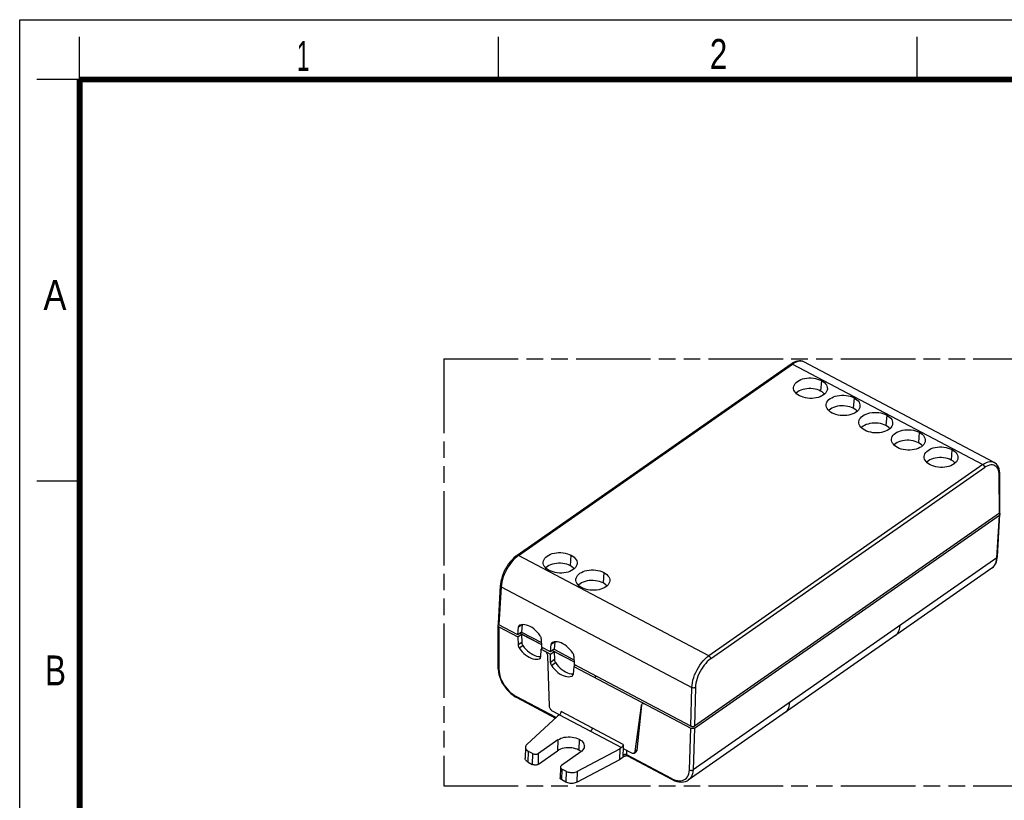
# Model space of a CAD drawing. Header units: millimetres. Extents: x 0 to 210, y 0 to 297.
# Tile 5 of 6: x 0 to 115, y 206 to 297. Entities that reach past the tile are written whole.
import ezdxf

# ---------------------------------------------------------------- set-up
doc = ezdxf.new("R2010")
doc.units = ezdxf.units.MM
doc.header["$LTSCALE"] = 19.36
doc.linetypes.add('PHANTOM', pattern=[0.8, 0.45, -0.05, 0.1, -0.05, 0.1, -0.05])
doc.layers.get('0').update_dxf_attribs({"linetype": 'CONTINUOUS'})
doc.layers.add('DEFAULT_3', color=7, linetype='PHANTOM')
doc.styles.add('TEXTSTYLE_2', font='txt', dxfattribs={"width": 0.75})

msp = doc.modelspace()

# ---------------------------------------------------------------- linework, layer by layer
at = {"color": 2, "linetype": 'Continuous'}
for p, q in [((0, 0), (0, 297)), ((0, 297), (210, 297)), ((7, 290), (7, 295)), ((56, 290), (56, 295)), ((105, 290), (105, 295)), ((7, 290), (2, 290)), ((7, 243), (2, 243))]:
    msp.add_line(p, q, dxfattribs=at)
at = {"color": 7, "linetype": 'Continuous'}
for p, q in [((114.00407, 245.19455), (91.74029, 256.9607)), ((90.23849, 256.699), (58.18279, 234.3191)), ((90.37867, 256.79086), (90.2383, 256.69887)), ((114.68019, 239.3637), (114.66918, 243.78286)), ((78.92946, 214.10642), (114.60804, 239.01566)), ((114.60943, 239.24777), (78.94661, 214.34953)), ((114.38338, 234.13855), (114.6786, 239.12478)), ((114.66716, 239.18161), (114.67773, 239.14662)), ((114.67773, 239.14662), (114.6786, 239.12478)), ((58.18298, 234.31923), (58.18279, 234.3191)), ((114.37054, 233.99461), (114.38338, 234.13879)), ((113.72146, 232.81095), (78.21788, 208.02389)), ((56.21863, 230.78122), (55.95645, 226.35305)), ((55.9416, 226.10195), (55.95399, 221.12586)), ((56.02784, 226.22865), (56.01235, 226.21784)), ((56.04804, 225.96169), (58.26556, 224.78975)), ((58.27622, 225.03629), (56.0627, 226.20611)), ((58.27622, 225.03629), (58.36187, 225.9439)), ((58.78986, 226.21311), (58.71979, 225.34598)), ((58.26556, 224.78975), (58.71701, 225.10494)), ((58.26556, 224.78975), (58.29953, 223.83065)), ((58.71979, 225.34598), (58.27622, 225.03629)), ((58.52997, 225.21345), (61.02761, 223.89348)), ((58.71701, 225.10494), (58.73765, 224.13652)), ((58.71701, 225.10494), (61.02768, 223.88377)), ((58.71979, 225.34598), (61.02587, 224.12724)), ((61.21686, 223.4822), (61.01128, 223.33867)), ((61.0228, 224.53763), (61.02995, 223.58098)), ((62.09573, 223.01772), (61.02995, 223.58098)), ((62.09573, 223.01772), (62.18138, 223.92533)), ((62.60937, 224.19454), (62.53931, 223.32741)), ((60.8785, 222.46588), (60.95321, 222.47147)), ((60.94278, 222.3783), (60.95041, 222.42969)), ((60.95041, 222.42969), (61.01128, 223.33867)), ((61.01128, 223.33867), (62.08507, 222.77118)), ((61.98133, 216.65469), (61.79034, 222.54854)), ((62.08507, 222.77118), (62.53653, 223.08637)), ((62.08571, 221.7888), (62.08507, 222.77118)), ((62.53931, 223.32741), (62.09573, 223.01772)), ((62.34949, 223.19488), (64.84713, 221.87491)), ((62.53653, 223.08637), (62.55717, 222.11795)), ((62.53653, 223.08637), (64.8472, 221.8652)), ((62.53931, 223.32741), (64.84538, 222.10868)), ((64.84232, 222.51906), (64.84946, 221.56241)), ((64.8308, 221.3201), (64.73659, 220.38784)), ((65.03638, 221.46363), (64.8308, 221.3201)), ((64.8308, 221.3201), (78.50687, 214.09246)), ((78.52402, 214.33557), (64.84946, 221.56241)), ((55.95399, 221.12599), (55.96017, 220.95243)), ((64.69802, 220.44731), (64.74294, 220.45067)), ((64.72752, 220.33612), (64.73659, 220.38784)), ((57.97517, 217.77641), (58.14603, 217.67943)), ((58.14592, 217.67949), (62.68455, 215.28088)), ((71.98556, 211.36758), (72.72851, 216.76784)), ((72.74136, 216.77681), (72.19506, 211.51384)), ((72.72851, 216.76784), (72.74568, 216.83624)), ((62.93571, 215.514), (59.33391, 212.17077)), ((63.153, 215.65707), (62.3438, 216.08472)), ((63.16024, 215.67076), (62.93571, 215.514)), ((62.97015, 212.72693), (60.71288, 211.151)), ((70.61735, 212.20319), (70.59396, 211.72461)), ((59.17675, 211.85849), (59.14058, 210.58422)), ((60.00846, 211.12773), (59.53141, 211.37984)), ((60.6767, 209.87674), (62.93397, 211.45267)), ((65.64381, 211.31393), (63.38654, 209.73801)), ((65.23997, 209.04949), (70.19279, 211.67872)), ((65.56594, 211.4338), (65.39944, 211.53413)), ((65.68141, 211.34419), (65.56594, 211.4338)), ((70.19279, 211.67872), (70.15661, 210.40445)), ((70.41733, 211.83548), (70.19279, 211.67872)), ((70.59396, 211.72461), (71.58703, 211.19978)), ((71.01758, 210.85598), (70.97126, 210.85138)), ((71.08746, 210.84004), (76.31358, 208.0781)), ((71.8876, 211.19014), (72.10489, 211.34184)), ((59.49524, 210.10558), (59.97228, 209.85347)), ((70.15662, 210.40446), (65.20379, 207.77522)), ((70.65658, 210.75351), (70.15662, 210.40446)), ((63.26869, 209.55034), (63.23252, 208.27607)), ((63.44603, 209.31102), (63.92307, 209.0589)), ((63.88689, 207.78464), (63.40985, 208.03675))]:
    msp.add_line(p, q, dxfattribs=at)
at = {"color": 9, "linetype": 'Continuous'}
for p, q in [((58.36131, 234.31204), (90.417, 256.69194)), ((90.417, 256.69194), (112.65951, 244.93704)), ((93.78621, 254.77426), (93.7016, 253.54424)), ((97.60573, 252.75569), (97.52111, 251.52567)), ((101.42525, 250.73712), (101.34063, 249.5071)), ((105.24476, 248.71855), (105.16015, 247.48853)), ((109.06428, 246.69998), (108.97967, 245.46996)), ((112.65951, 244.93704), (80.60381, 222.55714)), ((80.82619, 222.20123), (112.882, 244.5812)), ((114.59843, 243.66522), (114.58673, 243.8979)), ((114.60943, 239.24777), (114.59843, 243.66522)), ((114.31292, 234.03111), (114.60804, 239.01566)), ((58.36131, 234.31204), (58.14676, 234.1483)), ((80.60381, 222.55714), (58.36131, 234.31204)), ((64.42158, 233.1022), (64.50619, 234.33222)), ((114.31292, 234.03111), (78.77511, 209.22015)), ((113.72146, 232.81095), (113.73871, 232.82322)), ((68.32571, 232.31365), (68.2411, 231.08363)), ((56.32478, 230.6326), (56.0627, 226.20611)), ((56.32478, 230.6326), (78.63803, 218.84031)), ((56.04804, 225.96169), (56.06043, 220.98731)), ((58.36187, 225.9439), (58.74159, 226.20901)), ((58.73765, 224.13652), (58.29953, 223.83065)), ((58.43065, 223.47847), (58.86476, 223.78155)), ((62.18138, 223.92533), (62.56111, 224.19044)), ((62.55717, 222.11795), (62.08571, 221.7888)), ((62.20681, 221.42963), (62.68428, 221.76298)), ((67.48303, 220.1706), (67.27745, 220.02707)), ((62.75168, 215.34319), (58.09251, 217.80551)), ((78.52402, 214.33557), (78.63803, 218.84031)), ((79.06062, 218.85415), (78.94661, 214.34953)), ((72.72851, 216.76784), (72.74136, 216.77681)), ((63.16024, 215.67076), (70.41733, 211.83548)), ((70.61735, 212.20319), (63.36026, 216.03847)), ((78.35252, 209.20621), (78.50687, 214.09246)), ((78.92946, 214.10642), (78.77511, 209.22015)), ((62.97015, 212.72693), (62.93397, 211.45267)), ((65.43561, 212.8084), (65.39944, 211.53413)), ((59.49524, 210.10558), (59.53141, 211.37984)), ((60.00846, 211.12773), (59.97228, 209.85347)), ((60.6767, 209.87674), (60.71288, 211.151)), ((70.61133, 210.94793), (70.62229, 211.70963)), ((71.03407, 210.96605), (71.04158, 211.48805)), ((76.2602, 208.20409), (71.03407, 210.96605)), ((71.06306, 210.86014), (71.08746, 210.84004)), ((72.19506, 211.51384), (71.98556, 211.36758)), ((63.40985, 208.03675), (63.44603, 209.31102)), ((63.92307, 209.0589), (63.88689, 207.78464)), ((65.20379, 207.77522), (65.23997, 209.04949)), ((76.2602, 208.20409), (76.49154, 208.09555))]:
    msp.add_line(p, q, dxfattribs=at)
at = {"color": 7, "linetype": 'Continuous', "const_width": 0.7}
for points in [[(7, 7), (7, 290)], [(7, 290), (203, 290)]]:
    msp.add_lwpolyline(points, dxfattribs=at)
at = {"color": 7, "linetype": 'Continuous'}
for points in [[(91.73976, 256.96113), (91.578, 257.02822), (91.39991, 257.06666), (91.21023, 257.07428), (91.01167, 257.05053), (90.80624, 256.99529), (90.59493, 256.90874), (90.37867, 256.79086)], [(90.53257, 253.89173), (90.53424, 253.97431), (90.56263, 254.12798), (90.62446, 254.27807), (90.7178, 254.42167), (90.84182, 254.55581), (90.99367, 254.67864), (91.17131, 254.78779), (91.37143, 254.88186), (91.59145, 254.95898), (91.82715, 255.01814), (92.07465, 255.05782), (92.33023, 255.07768), (92.59068, 255.07676), (92.85052, 255.05542), (93.10472, 255.01317), (93.34859, 254.95153), (93.57496, 254.87207), (93.78621, 254.77426)], [(93.78621, 254.77426), (93.97438, 254.66093), (94.13469, 254.53648), (94.26816, 254.39963), (94.37176, 254.25419), (94.44284, 254.1026), (94.48133, 253.94768), (94.48493, 253.77954)], [(91.23406, 252.99246), (91.04589, 253.10579), (90.88558, 253.23024), (90.75212, 253.36709), (90.64852, 253.51253), (90.57743, 253.66412), (90.53894, 253.81904), (90.53257, 253.89173)], [(93.7016, 253.54424), (93.49917, 253.63789), (93.28302, 253.71397), (93.05103, 253.7729), (92.80955, 253.81343), (92.56277, 253.83436), (92.3151, 253.83602), (92.07138, 253.81811), (91.83455, 253.7813), (91.60777, 253.72564), (91.39534, 253.65265), (91.20179, 253.56318), (91.02965, 253.45915), (90.88234, 253.34203), (90.83036, 253.28686)], [(94.48493, 253.77954), (94.45764, 253.63874), (94.39582, 253.48865), (94.30247, 253.34505), (94.17845, 253.21091), (94.02661, 253.08808), (93.84897, 252.97893), (93.64885, 252.88487), (93.42882, 252.80774), (93.19313, 252.74858), (92.94562, 252.7089), (92.69005, 252.68904), (92.42959, 252.68996), (92.16976, 252.7113), (91.91555, 252.75355), (91.67168, 252.81519), (91.44532, 252.89465), (91.23406, 252.99246)], [(94.156, 253.19275), (94.03728, 253.31498), (93.88279, 253.4352), (93.7016, 253.54424)], [(94.35209, 251.87316), (94.35376, 251.95574), (94.38215, 252.10941), (94.44397, 252.2595), (94.53732, 252.4031), (94.66134, 252.53724), (94.81319, 252.66007), (94.99082, 252.76922), (95.19094, 252.86329), (95.41097, 252.94041), (95.64667, 252.99957), (95.89417, 253.03925), (96.14974, 253.05911), (96.4102, 253.05819), (96.67003, 253.03685), (96.92424, 252.9946), (97.16811, 252.93296), (97.39448, 252.8535), (97.60573, 252.75569)], [(97.60573, 252.75569), (97.7939, 252.64236), (97.95421, 252.51791), (98.08768, 252.38106), (98.19127, 252.23562), (98.26236, 252.08403), (98.30085, 251.92911), (98.30445, 251.76097)], [(95.05358, 250.97389), (94.86541, 251.08722), (94.7051, 251.21167), (94.57163, 251.34852), (94.46803, 251.49396), (94.39695, 251.64555), (94.35846, 251.80047), (94.35209, 251.87316)], [(97.52111, 251.52567), (97.31869, 251.61932), (97.10254, 251.6954), (96.87054, 251.75433), (96.62907, 251.79486), (96.38229, 251.81579), (96.13462, 251.81745), (95.89089, 251.79954), (95.65407, 251.76273), (95.42728, 251.70708), (95.21485, 251.63408), (95.02131, 251.54461), (94.84916, 251.44058), (94.70186, 251.32346), (94.64988, 251.26829)], [(98.30445, 251.76097), (98.27716, 251.62017), (98.21534, 251.47008), (98.12199, 251.32648), (97.99797, 251.19234), (97.84612, 251.06951), (97.66849, 250.96036), (97.46837, 250.8663), (97.24834, 250.78917), (97.01264, 250.73001), (96.76514, 250.69033), (96.50957, 250.67048), (96.24911, 250.67139), (95.98928, 250.69273), (95.73507, 250.73499), (95.4912, 250.79662), (95.26483, 250.87608), (95.05358, 250.97389)], [(97.97552, 251.17418), (97.85679, 251.29641), (97.70231, 251.41663), (97.52111, 251.52567)], [(98.1716, 249.85459), (98.17327, 249.93717), (98.20167, 250.09084), (98.26349, 250.24093), (98.35684, 250.38453), (98.48086, 250.51867), (98.6327, 250.6415), (98.81034, 250.75065), (99.01046, 250.84472), (99.23049, 250.92184), (99.46618, 250.981), (99.71369, 251.02068), (99.96926, 251.04054), (100.22972, 251.03962), (100.48955, 251.01828), (100.74376, 250.97603), (100.98763, 250.91439), (101.21399, 250.83493), (101.42525, 250.73712)], [(101.42525, 250.73712), (101.61342, 250.62379), (101.77373, 250.49934), (101.90719, 250.36249), (102.01079, 250.21705), (102.08188, 250.06546), (102.12037, 249.91054), (102.12397, 249.7424)], [(98.8731, 248.95532), (98.68493, 249.06865), (98.52461, 249.1931), (98.39115, 249.32995), (98.28755, 249.4754), (98.21647, 249.62698), (98.17798, 249.7819), (98.1716, 249.85459)], [(101.34063, 249.5071), (101.1382, 249.60075), (100.92205, 249.67683), (100.69006, 249.73576), (100.44859, 249.77629), (100.2018, 249.79722), (99.95414, 249.79888), (99.71041, 249.78097), (99.47359, 249.74416), (99.2468, 249.68851), (99.03437, 249.61551), (98.84082, 249.52604), (98.66868, 249.42201), (98.52138, 249.30489), (98.4694, 249.24972)], [(102.12397, 249.7424), (102.09668, 249.6016), (102.03485, 249.45151), (101.94151, 249.30791), (101.81749, 249.17377), (101.66564, 249.05094), (101.488, 248.94179), (101.28788, 248.84773), (101.06786, 248.7706), (100.83216, 248.71144), (100.58466, 248.67176), (100.32908, 248.65191), (100.06863, 248.65282), (99.80879, 248.67416), (99.55459, 248.71642), (99.31072, 248.77805), (99.08435, 248.85751), (98.8731, 248.95532)], [(101.79504, 249.15561), (101.67631, 249.27784), (101.52183, 249.39806), (101.34063, 249.5071)], [(101.99112, 247.83602), (101.99279, 247.9186), (102.02118, 248.07227), (102.08301, 248.22236), (102.17635, 248.36596), (102.30038, 248.5001), (102.45222, 248.62293), (102.62986, 248.73208), (102.82998, 248.82615), (103.05001, 248.90327), (103.2857, 248.96243), (103.5332, 249.00211), (103.78878, 249.02197), (104.04924, 249.02105), (104.30907, 248.99971), (104.56327, 248.95746), (104.80714, 248.89582), (105.03351, 248.81636), (105.24476, 248.71855)], [(102.69261, 246.93675), (102.50445, 247.05008), (102.34413, 247.17453), (102.21067, 247.31138), (102.10707, 247.45683), (102.03598, 247.60841), (101.99749, 247.76333), (101.99112, 247.83602)], [(105.16015, 247.48853), (104.95772, 247.58218), (104.74157, 247.65826), (104.50958, 247.71719), (104.2681, 247.75772), (104.02132, 247.77865), (103.77366, 247.78031), (103.52993, 247.7624), (103.29311, 247.72559), (103.06632, 247.66994), (102.85389, 247.59694), (102.66034, 247.50748), (102.4882, 247.40344), (102.3409, 247.28632), (102.28891, 247.23115)], [(105.94348, 247.72383), (105.9162, 247.58303), (105.85437, 247.43294), (105.76103, 247.28934), (105.637, 247.1552), (105.48516, 247.03237), (105.30752, 246.92322), (105.1074, 246.82916), (104.88737, 246.75203), (104.65168, 246.69287), (104.40417, 246.65319), (104.1486, 246.63334), (103.88814, 246.63425), (103.62831, 246.65559), (103.37411, 246.69785), (103.13023, 246.75948), (102.90387, 246.83894), (102.69261, 246.93675)], [(105.24476, 248.71855), (105.43293, 248.60522), (105.59325, 248.48077), (105.72671, 248.34392), (105.83031, 248.19848), (105.90139, 248.04689), (105.93989, 247.89197), (105.94348, 247.72383)], [(105.61455, 247.13704), (105.49583, 247.25927), (105.34135, 247.37949), (105.16015, 247.48853)], [(105.81064, 245.81745), (105.81231, 245.90003), (105.8407, 246.0537), (105.90252, 246.20379), (105.99587, 246.34739), (106.11989, 246.48153), (106.27174, 246.60436), (106.44938, 246.71351), (106.6495, 246.80758), (106.86952, 246.8847), (107.10522, 246.94386), (107.35272, 246.98354), (107.6083, 247.0034), (107.86875, 247.00248), (108.12859, 246.98114), (108.38279, 246.93889), (108.62666, 246.87725), (108.85303, 246.79779), (109.06428, 246.69998)], [(109.06428, 246.69998), (109.25245, 246.58666), (109.41276, 246.4622), (109.54623, 246.32535), (109.64983, 246.17991), (109.72091, 246.02832), (109.7594, 245.8734), (109.763, 245.70526)], [(106.51213, 244.91818), (106.32396, 245.03151), (106.16365, 245.15596), (106.03019, 245.29281), (105.92659, 245.43826), (105.8555, 245.58984), (105.81701, 245.74476), (105.81064, 245.81745)], [(108.97967, 245.46996), (108.77724, 245.56361), (108.56109, 245.63969), (108.3291, 245.69862), (108.08762, 245.73915), (107.84084, 245.76008), (107.59317, 245.76174), (107.34945, 245.74383), (107.11262, 245.70702), (106.88584, 245.65137), (106.67341, 245.57837), (106.47986, 245.48891), (106.30772, 245.38487), (106.16041, 245.26776), (106.10843, 245.21258)], [(109.763, 245.70526), (109.73571, 245.56447), (109.67389, 245.41437), (109.58054, 245.27077), (109.45652, 245.13663), (109.30467, 245.0138), (109.12704, 244.90465), (108.92692, 244.81059), (108.70689, 244.73346), (108.4712, 244.6743), (108.22369, 244.63463), (107.96812, 244.61477), (107.70766, 244.61568), (107.44783, 244.63702), (107.19362, 244.67928), (106.94975, 244.74091), (106.72338, 244.82037), (106.51213, 244.91818)], [(109.43407, 245.11847), (109.31535, 245.2407), (109.16086, 245.36092), (108.97967, 245.46996)], [(114.66918, 243.78264), (114.66427, 243.9429), (114.63629, 244.1938), (114.58372, 244.42538), (114.50649, 244.63561), (114.40458, 244.82238), (114.27898, 244.98303), (114.13113, 245.1149), (114.00606, 245.19365)], [(114.6786, 239.12478), (114.67696, 239.11127), (114.66471, 239.07673), (114.64116, 239.04425), (114.60804, 239.01566)], [(114.60943, 239.24777), (114.64323, 239.2772), (114.66611, 239.30883), (114.67818, 239.34332), (114.68012, 239.3637)], [(114.60962, 239.24793), (114.6131, 239.24569), (114.64544, 239.21506), (114.66716, 239.18161)], [(58.18298, 234.31923), (58.03769, 234.21135), (57.81632, 234.02178), (57.60081, 233.80695), (57.39333, 233.56936), (57.19613, 233.3119), (57.01135, 233.03794), (56.84125, 232.75084), (56.68808, 232.45409), (56.55358, 232.15141), (56.43938, 231.84652), (56.34719, 231.54307), (56.27827, 231.24453), (56.23358, 230.9541), (56.21862, 230.78099)], [(61.25255, 233.44969), (61.25422, 233.53227), (61.28261, 233.68594), (61.34444, 233.83603), (61.43778, 233.97963), (61.56181, 234.11377), (61.71365, 234.2366), (61.89129, 234.34575), (62.09141, 234.43981), (62.31144, 234.51694), (62.54713, 234.5761), (62.79463, 234.61578), (63.05021, 234.63564), (63.31067, 234.63472), (63.5705, 234.61338), (63.8247, 234.57112), (64.06857, 234.50949), (64.29494, 234.43003), (64.50619, 234.33222)], [(64.50619, 234.33222), (64.69436, 234.21889), (64.85468, 234.09444), (64.98814, 233.95759), (65.09174, 233.81215), (65.16282, 233.66056), (65.20132, 233.50564), (65.20491, 233.3375)], [(113.72097, 232.81059), (113.76688, 232.84412), (113.92084, 232.98084), (114.05605, 233.14214), (114.17009, 233.32623), (114.26109, 233.53103), (114.32815, 233.75448), (114.37054, 233.99461)], [(61.95404, 232.55042), (61.76588, 232.66375), (61.60556, 232.7882), (61.4721, 232.92505), (61.3685, 233.07049), (61.29741, 233.22208), (61.25892, 233.377), (61.25255, 233.44969)], [(64.42158, 233.1022), (64.21915, 233.19585), (64.003, 233.27193), (63.77101, 233.33085), (63.52953, 233.37139), (63.28275, 233.39232), (63.03508, 233.39397), (62.79136, 233.37607), (62.55454, 233.33925), (62.32775, 233.2836), (62.11532, 233.21061), (61.92177, 233.12114), (61.74963, 233.01711), (61.60233, 232.89999), (61.55034, 232.84482)], [(65.20491, 233.3375), (65.17762, 233.1967), (65.1158, 233.04661), (65.02246, 232.90301), (64.89843, 232.76887), (64.74659, 232.64604), (64.56895, 232.53689), (64.36883, 232.44282), (64.1488, 232.3657), (63.91311, 232.30654), (63.6656, 232.26686), (63.41003, 232.247), (63.14957, 232.24792), (62.88974, 232.26926), (62.63553, 232.31151), (62.39166, 232.37315), (62.1653, 232.45261), (61.95404, 232.55042)], [(64.87598, 232.75071), (64.75726, 232.87294), (64.60278, 232.99316), (64.42158, 233.1022)], [(65.07207, 231.43112), (65.07374, 231.5137), (65.10213, 231.66737), (65.16395, 231.81746), (65.2573, 231.96106), (65.38132, 232.0952), (65.53317, 232.21803), (65.71081, 232.32718), (65.91092, 232.42124), (66.13095, 232.49837), (66.36665, 232.55753), (66.61415, 232.59721), (66.86973, 232.61707), (67.13018, 232.61615), (67.39002, 232.59481), (67.64422, 232.55256), (67.88809, 232.49092), (68.11446, 232.41146), (68.32571, 232.31365)], [(68.32571, 232.31365), (68.51388, 232.20032), (68.67419, 232.07587), (68.80766, 231.93902), (68.91126, 231.79358), (68.98234, 231.64199), (69.02083, 231.48707), (69.02443, 231.31893)], [(65.77356, 230.53185), (65.58539, 230.64518), (65.42508, 230.76963), (65.29162, 230.90648), (65.18802, 231.05192), (65.11693, 231.20351), (65.07844, 231.35843), (65.07207, 231.43112)], [(68.2411, 231.08363), (68.03867, 231.17728), (67.82252, 231.25336), (67.59053, 231.31229), (67.34905, 231.35282), (67.10227, 231.37375), (66.8546, 231.3754), (66.61088, 231.3575), (66.37405, 231.32069), (66.14727, 231.26503), (65.93484, 231.19204), (65.74129, 231.10257), (65.56915, 230.99854), (65.42184, 230.88142), (65.36986, 230.82625)], [(69.02443, 231.31893), (68.99714, 231.17813), (68.93532, 231.02804), (68.84197, 230.88444), (68.71795, 230.7503), (68.5661, 230.62747), (68.38847, 230.51832), (68.18835, 230.42426), (67.96832, 230.34713), (67.73263, 230.28797), (67.48512, 230.24829), (67.22955, 230.22843), (66.96909, 230.22935), (66.70926, 230.25069), (66.45505, 230.29294), (66.21118, 230.35458), (65.98481, 230.43404), (65.77356, 230.53185)], [(68.6955, 230.73214), (68.57678, 230.85437), (68.42229, 230.97459), (68.2411, 231.08363)], [(55.95547, 226.15639), (55.94352, 226.12204), (55.94166, 226.10195)], [(55.94166, 226.10195), (55.94267, 226.08687), (55.95327, 226.05208), (55.97463, 226.01883), (56.00615, 225.9889), (56.04804, 225.96169)], [(56.01235, 226.21784), (55.9784, 226.18812), (55.95547, 226.15639)], [(55.95656, 226.35304), (55.95733, 226.33131), (55.96809, 226.29628), (55.98961, 226.26288), (56.02105, 226.23304), (56.0627, 226.20611)], [(58.45981, 226.13373), (58.43548, 226.11374), (58.40752, 226.08033), (58.38563, 226.04043), (58.37048, 225.99507), (58.36187, 225.9439)], [(58.50769, 226.15832), (58.46879, 226.13962), (58.45981, 226.13373)], [(60.90099, 224.89349), (60.73217, 225.12424), (60.55094, 225.3371), (60.35595, 225.53332), (60.15129, 225.70915), (59.93959, 225.86178), (59.72385, 225.98962), (59.50698, 226.0904), (59.29193, 226.16331), (59.08169, 226.20675), (58.87903, 226.22068), (58.68816, 226.20447), (58.50769, 226.15832)], [(61.0228, 224.53763), (61.01877, 224.59548), (61.00803, 224.65453), (60.99037, 224.71533), (60.96638, 224.77618), (60.93666, 224.83538), (60.90099, 224.89349)], [(58.29953, 223.83065), (58.30558, 223.77203), (58.31792, 223.71346), (58.33654, 223.65499), (58.36149, 223.59643), (58.39287, 223.53757), (58.43065, 223.47847)], [(58.43065, 223.47847), (58.60278, 223.25238), (58.78642, 223.04356), (58.98293, 222.8508), (59.18825, 222.67773), (59.39975, 222.52708), (59.61448, 222.40042), (59.82959, 222.29992), (60.04219, 222.22644), (60.24935, 222.18152), (60.44839, 222.16524), (60.63522, 222.17826), (60.81121, 222.22037)], [(58.73765, 224.13652), (58.7425, 224.07884), (58.75409, 224.01996), (58.77264, 223.95933), (58.79754, 223.89863), (58.82818, 223.83956), (58.86476, 223.78155)], [(58.86476, 223.78155), (59.03527, 223.5538), (59.21749, 223.34371), (59.41278, 223.1501), (59.6171, 222.97653), (59.82785, 222.82567), (60.04214, 222.69905), (60.25719, 222.59877), (60.47015, 222.5257), (60.67815, 222.48136), (60.8785, 222.46588)], [(62.27932, 224.11516), (62.25499, 224.09517), (62.22704, 224.06176), (62.20514, 224.02187), (62.19, 223.9765), (62.18138, 223.92533)], [(62.3272, 224.13975), (62.2883, 224.12105), (62.27932, 224.11516)], [(64.72051, 222.87492), (64.55169, 223.10567), (64.37046, 223.31853), (64.17547, 223.51475), (63.9708, 223.69058), (63.7591, 223.84321), (63.54337, 223.97105), (63.3265, 224.07183), (63.11144, 224.14474), (62.90121, 224.18818), (62.69855, 224.20211), (62.50768, 224.1859), (62.3272, 224.13975)], [(60.85894, 222.24468), (60.88269, 222.26401), (60.90894, 222.29551), (60.92895, 222.33356), (60.94278, 222.3783)], [(61.79034, 222.54854), (61.78074, 222.63059), (61.75927, 222.71252), (61.72526, 222.79566), (61.6807, 222.876), (61.62665, 222.95071), (61.56524, 223.0176), (61.4993, 223.07314), (61.42787, 223.11851)], [(64.84232, 222.51906), (64.83829, 222.57691), (64.82754, 222.63596), (64.80989, 222.69676), (64.7859, 222.75761), (64.75617, 222.81681), (64.72051, 222.87492)], [(60.81121, 222.22037), (60.8501, 222.23895), (60.85894, 222.24468)], [(62.08571, 221.7888), (62.0894, 221.73033), (62.09989, 221.67069), (62.11739, 221.60928), (62.14131, 221.54786), (62.17105, 221.48817), (62.20681, 221.42963)], [(62.20681, 221.42963), (62.37416, 221.20019), (62.55384, 220.98861), (62.74721, 220.79364), (62.95023, 220.61899), (63.16035, 220.46738), (63.37461, 220.34039), (63.59018, 220.24022), (63.80416, 220.1677), (64.0136, 220.12438), (64.2158, 220.11029), (64.40659, 220.12608), (64.58737, 220.17153)], [(62.55717, 222.11795), (62.56201, 222.06027), (62.57361, 222.00139), (62.59216, 221.94076), (62.61706, 221.88006), (62.6477, 221.82099), (62.68428, 221.76298)], [(62.68428, 221.76298), (62.85478, 221.53523), (63.03701, 221.32514), (63.23229, 221.13153), (63.43662, 220.95796), (63.64737, 220.80711), (63.86166, 220.68048), (64.07671, 220.5802), (64.28966, 220.50713), (64.49767, 220.46279), (64.69802, 220.44731)], [(55.96017, 220.95243), (55.99506, 220.6596), (56.06009, 220.35873), (56.15432, 220.05435), (56.27599, 219.75108), (56.42308, 219.45239), (56.59343, 219.16228), (56.78518, 218.88392), (56.99587, 218.62036), (57.22286, 218.3748), (57.46373, 218.15038), (57.71552, 217.95007), (57.97517, 217.77641)], [(64.58737, 220.17153), (64.62691, 220.19028), (64.637, 220.19685)], [(64.637, 220.19685), (64.66084, 220.21632), (64.6894, 220.25001), (64.71187, 220.29029), (64.72752, 220.33612)], [(62.3438, 216.08472), (62.27237, 216.13009), (62.20642, 216.18563), (62.14502, 216.25252), (62.09096, 216.32723), (62.04641, 216.40757), (62.0124, 216.49071), (61.99093, 216.57263), (61.98133, 216.65469)], [(72.74568, 216.83624), (72.77395, 216.89203), (72.81405, 216.93571), (72.86378, 216.96582), (72.92184, 216.98109), (72.98626, 216.98142), (73.05436, 216.9662), (73.12704, 216.93564)], [(63.16024, 215.67076), (63.19857, 215.70236), (63.23417, 215.73989), (63.26753, 215.78417), (63.29717, 215.83281), (63.322, 215.88429), (63.34131, 215.93686), (63.35394, 215.98797), (63.36026, 216.03847)], [(78.52402, 214.33557), (78.57369, 214.31424), (78.6267, 214.29945), (78.68413, 214.29112), (78.74274, 214.28949), (78.80034, 214.29496), (78.8549, 214.30699), (78.90331, 214.32513), (78.94661, 214.34953)], [(78.92946, 214.10642), (78.88745, 214.08256), (78.83773, 214.06388), (78.78309, 214.05173), (78.72557, 214.04639), (78.66704, 214.0479), (78.60951, 214.05634), (78.55513, 214.07158), (78.50687, 214.09246)], [(59.33391, 212.17077), (59.26482, 212.09448), (59.21558, 212.01456), (59.18604, 211.93016), (59.17678, 211.85848)], [(62.97015, 212.72693), (63.13112, 212.8247), (63.30884, 212.90721), (63.50502, 212.97493), (63.71452, 213.02645), (63.93403, 213.06057), (64.15973, 213.07717), (64.38797, 213.07558), (64.61495, 213.05621), (64.83682, 213.01894), (65.05, 212.96475), (65.24899, 212.89469), (65.43561, 212.8084)], [(65.43561, 212.8084), (65.60211, 212.70807), (65.74386, 212.59806), (65.8617, 212.47732), (65.95316, 212.349), (66.01614, 212.21514), (66.05032, 212.07806), (66.05611, 211.97078)], [(66.05611, 211.97078), (66.05448, 211.93998), (66.02921, 211.8032), (65.97418, 211.67003), (65.89091, 211.54264), (65.78096, 211.42431), (65.64381, 211.31393)], [(70.61735, 212.20319), (70.61102, 212.15269), (70.5984, 212.10158), (70.57908, 212.04901), (70.55426, 211.99752), (70.52462, 211.94888), (70.49125, 211.90461), (70.45565, 211.86707), (70.41733, 211.83548)], [(59.17678, 211.85848), (59.17664, 211.84382), (59.18806, 211.75727), (59.2195, 211.67219), (59.2709, 211.59034), (59.34077, 211.51327), (59.42742, 211.44337), (59.53141, 211.37984)], [(60.00846, 211.12773), (60.07339, 211.09857), (60.14275, 211.07625), (60.21747, 211.06062), (60.29481, 211.05206), (60.373, 211.051), (60.45016, 211.0572), (60.52442, 211.07076), (60.59411, 211.09116), (60.65664, 211.11785), (60.71288, 211.151)], [(65.39944, 211.53413), (65.21283, 211.62042), (65.01386, 211.69048), (64.80069, 211.74467), (64.57882, 211.78194), (64.35186, 211.80131), (64.12362, 211.80291), (63.89791, 211.78632), (63.67839, 211.75219), (63.46888, 211.70067), (63.27269, 211.63296), (63.09496, 211.55045), (62.93397, 211.45267)], [(70.97126, 210.85138), (70.91785, 210.84414), (70.86835, 210.8353), (70.82294, 210.82478), (70.78161, 210.8128), (70.74444, 210.7995), (70.71128, 210.78506), (70.68198, 210.76976), (70.65658, 210.75351)], [(71.01757, 210.85602), (71.02894, 210.85628), (71.05557, 210.85237), (71.08746, 210.84004)], [(71.58703, 211.19978), (71.65971, 211.16922), (71.72781, 211.154), (71.79223, 211.15432), (71.85029, 211.16959), (71.88753, 211.19024)], [(71.88753, 211.19024), (71.90002, 211.1997), (71.94012, 211.24339), (71.96839, 211.29918), (71.98556, 211.36758)], [(72.19506, 211.51384), (72.18052, 211.44728), (72.15464, 211.39316), (72.11674, 211.35102), (72.10481, 211.34194)], [(59.49524, 210.10558), (59.39124, 210.16912), (59.30458, 210.23902), (59.23471, 210.3161), (59.18331, 210.39795), (59.15187, 210.48303), (59.14046, 210.56959), (59.1406, 210.58422)], [(60.6767, 209.87674), (60.62046, 209.84358), (60.55792, 209.8169), (60.48822, 209.79649), (60.41396, 209.78293), (60.33679, 209.77673), (60.25861, 209.7778), (60.18127, 209.78636), (60.10656, 209.80199), (60.0372, 209.82431), (59.97228, 209.85347)], [(63.38654, 209.73801), (63.34026, 209.69958), (63.30539, 209.65827), (63.28177, 209.61352), (63.26993, 209.56697), (63.26873, 209.55034)], [(63.26873, 209.55034), (63.2705, 209.51969), (63.28305, 209.4728), (63.3077, 209.42746), (63.34352, 209.38467), (63.38952, 209.34604), (63.44603, 209.31102)], [(63.92307, 209.0589), (64.04105, 209.00513), (64.16702, 208.96267), (64.30235, 208.93129), (64.44292, 208.91169), (64.58599, 208.90455), (64.72869, 208.90965), (64.86815, 208.92725), (65.00166, 208.95671), (65.12515, 208.99738), (65.23997, 209.04949)], [(63.40985, 208.03675), (63.35333, 208.07178), (63.30733, 208.11042), (63.27151, 208.15321), (63.24687, 208.19856), (63.23432, 208.24544), (63.23255, 208.27607)], [(65.20379, 207.77522), (65.08896, 207.72311), (64.96546, 207.68243), (64.83193, 207.65298), (64.69247, 207.63539), (64.54977, 207.63029), (64.4067, 207.63743), (64.26614, 207.65704), (64.13082, 207.68841), (64.00486, 207.73087), (63.88689, 207.78464)], [(76.31355, 208.07811), (76.58724, 207.95053), (76.86055, 207.85733), (77.12901, 207.8003), (77.38976, 207.78055), (77.63976, 207.7985), (77.87554, 207.85417), (78.09334, 207.94738), (78.21803, 208.02398)]]:
    msp.add_lwpolyline(points, dxfattribs=at)
at = {"color": 9, "linetype": 'Continuous'}
for points in [[(91.73961, 256.96105), (91.58962, 257.02026), (91.42064, 257.04814), (91.23799, 257.04255), (91.04397, 257.00354), (90.84074, 256.93148), (90.63008, 256.82675), (90.417, 256.69194)], [(90.23849, 256.699), (90.25444, 256.70832), (90.28967, 256.71915), (90.3295, 256.72003), (90.37296, 256.71073), (90.417, 256.69194)], [(112.65951, 244.93704), (112.87323, 245.07151), (113.08537, 245.17546), (113.29093, 245.24629), (113.48807, 245.28365), (113.67463, 245.28717), (113.84823, 245.25686), (114.00407, 245.19455)], [(112.65951, 244.93704), (112.70331, 244.9094), (112.746, 244.87318), (112.78461, 244.83084), (112.8182, 244.78364), (112.84562, 244.73326), (112.86589, 244.68144), (112.87828, 244.62956), (112.882, 244.5812)], [(114.58673, 243.8979), (114.55422, 244.10919), (114.50046, 244.30009), (114.42675, 244.46763), (114.33377, 244.60953), (114.22296, 244.72465), (114.0954, 244.81125), (113.95284, 244.8688), (113.79671, 244.89613), (113.62903, 244.89333), (113.45155, 244.85985), (113.26649, 244.7964), (113.07699, 244.70358), (112.882, 244.5812)], [(114.59843, 243.66522), (114.63157, 243.69441), (114.65512, 243.72759), (114.66732, 243.76243), (114.66918, 243.78256)], [(58.14676, 234.1483), (57.93211, 233.9561), (57.72243, 233.73989), (57.51958, 233.50182), (57.32582, 233.24461), (57.14361, 232.97155), (56.97508, 232.68586), (56.8223, 232.39104), (56.68712, 232.09068), (56.57116, 231.78832), (56.47591, 231.48782), (56.40248, 231.19254), (56.35177, 230.90519), (56.32478, 230.6326)], [(58.36131, 234.31204), (58.31726, 234.33082), (58.27381, 234.34013), (58.23397, 234.33924), (58.19873, 234.32842), (58.18298, 234.31923)], [(113.73871, 232.82322), (113.89661, 232.96045), (114.03159, 233.12629), (114.14191, 233.31864), (114.22627, 233.5354), (114.28366, 233.77478), (114.31292, 234.03111)], [(114.31292, 234.03111), (114.34599, 234.05896), (114.36952, 234.0909), (114.38175, 234.12511), (114.38338, 234.13855)], [(56.21862, 230.78099), (56.21951, 230.75951), (56.2301, 230.7244), (56.25174, 230.69068), (56.28409, 230.65935), (56.32478, 230.6326)], [(102.42052, 224.92112), (102.57444, 225.04995), (102.71196, 225.21375), (102.82407, 225.40573), (102.90928, 225.6241), (102.9662, 225.86695), (102.99336, 226.12829)], [(78.63803, 218.84031), (78.65719, 219.11704), (78.70025, 219.40843), (78.76616, 219.70768), (78.85419, 220.012), (78.96329, 220.31799), (79.09206, 220.62173), (79.23897, 220.91966), (79.40222, 221.20815), (79.57981, 221.48365), (79.76967, 221.74292), (79.96939, 221.98264), (80.17674, 222.20008), (80.38991, 222.39306), (80.60381, 222.55714)], [(80.60381, 222.55714), (80.64702, 222.52992), (80.68904, 222.49449), (80.72683, 222.45348), (80.76014, 222.40747), (80.78818, 222.35701), (80.80929, 222.30428), (80.82233, 222.25111), (80.82628, 222.20129)], [(80.82619, 222.20123), (80.63094, 222.05115), (80.44055, 221.87874), (80.25397, 221.68271), (80.07438, 221.4669), (79.90405, 221.23371), (79.74476, 220.98616), (79.59854, 220.72701), (79.46689, 220.45943), (79.3516, 220.18647), (79.25381, 219.91138), (79.175, 219.63738), (79.11591, 219.36769), (79.07794, 219.10715), (79.06062, 218.85415)], [(56.06043, 220.98731), (56.0197, 221.0126), (55.98731, 221.04283), (55.96566, 221.07587), (55.95506, 221.11076), (55.95399, 221.12595)], [(56.06043, 220.98731), (56.07417, 220.73994), (56.11258, 220.48636), (56.17615, 220.22502), (56.26336, 219.96061), (56.37339, 219.69627), (56.50456, 219.43506), (56.65557, 219.18012), (56.82435, 218.93432), (57.00922, 218.70071), (57.20777, 218.48186), (57.41795, 218.28063), (57.63713, 218.09925), (57.86156, 217.94127), (58.09251, 217.80551)], [(58.14592, 217.67949), (58.12265, 217.69824), (58.10572, 217.72613), (58.09546, 217.76275), (58.09252, 217.8055)], [(79.06062, 218.85426), (79.01873, 218.83114), (78.96894, 218.81302), (78.91386, 218.80117), (78.85677, 218.79599), (78.79872, 218.79737), (78.74074, 218.80549), (78.68619, 218.82016), (78.63803, 218.84031)], [(89.52183, 215.91581), (89.67575, 216.04465), (89.81327, 216.20844), (89.92538, 216.40042), (90.01059, 216.6188), (90.06752, 216.86165), (90.09467, 217.12298)], [(66.98881, 214.12083), (66.98313, 214.07293), (66.97052, 214.02138), (66.95196, 213.9699), (66.92778, 213.91899), (66.89816, 213.86954), (66.86418, 213.824), (66.82686, 213.78425), (66.78879, 213.75312)], [(71.03407, 210.96605), (70.9867, 210.98663), (70.9331, 211.00149), (70.87728, 211.00961), (70.81988, 211.01108), (70.76184, 211.00558), (70.70598, 210.99295), (70.65455, 210.97327), (70.61133, 210.94793)], [(70.65658, 210.7535), (70.64244, 210.77876), (70.63091, 210.80701), (70.62196, 210.83835), (70.61568, 210.87244), (70.61214, 210.90893), (70.61133, 210.94793)], [(71.03407, 210.96605), (71.03692, 210.92383), (71.04685, 210.88768), (71.06306, 210.86014)], [(76.49154, 208.09555), (76.7171, 208.01571), (76.93815, 207.96444), (77.1509, 207.94215), (77.35271, 207.94941), (77.54146, 207.98558), (77.71472, 208.05061), (77.87074, 208.14328), (78.00738, 208.26296), (78.12331, 208.40788), (78.21676, 208.57682), (78.28684, 208.76753), (78.33191, 208.97699), (78.35252, 209.20621)], [(78.77511, 209.22015), (78.75247, 208.96844), (78.70153, 208.73357), (78.62351, 208.52123), (78.51929, 208.33314), (78.3901, 208.17135), (78.23761, 208.03789), (78.22089, 208.02598)], [(78.35252, 209.20621), (78.40075, 209.18459), (78.45512, 209.16883), (78.51264, 209.16006), (78.57117, 209.15843), (78.62869, 209.16388), (78.68334, 209.17636), (78.73308, 209.19556), (78.77511, 209.22015)], [(76.3133, 208.07824), (76.29031, 208.09685), (76.27338, 208.12474), (76.26312, 208.16135), (76.26019, 208.2041)]]:
    msp.add_lwpolyline(points, dxfattribs=at)
at = {"layer": 'DEFAULT_3', "color": 7, "linetype": 'PHANTOM'}
for p, q in [((49.60925, 257.33034), (49.60925, 207.33034)), ((49.60925, 257.33034), (149.60925, 257.33034)), ((49.60925, 207.33034), (149.60925, 207.33034))]:
    msp.add_line(p, q, dxfattribs=at)

# ---------------------------------------------------------------- texts
at = {"color": 5, "linetype": 'Continuous', "style": 'TEXTSTYLE_2'}
for s, width, p in [('1', 0.571429, (32.41397, 291.00048)), ('2', 0.785714, (80.73138, 291.23958)), ('A', 0.857143, (2.78732, 263.04806)), ('B', 0.785714, (2.95865, 219.09946))]:
    msp.add_text(s, height=3.5, dxfattribs=dict(at, width=width)).set_placement(p)

doc.saveas('drawing.dxf')
